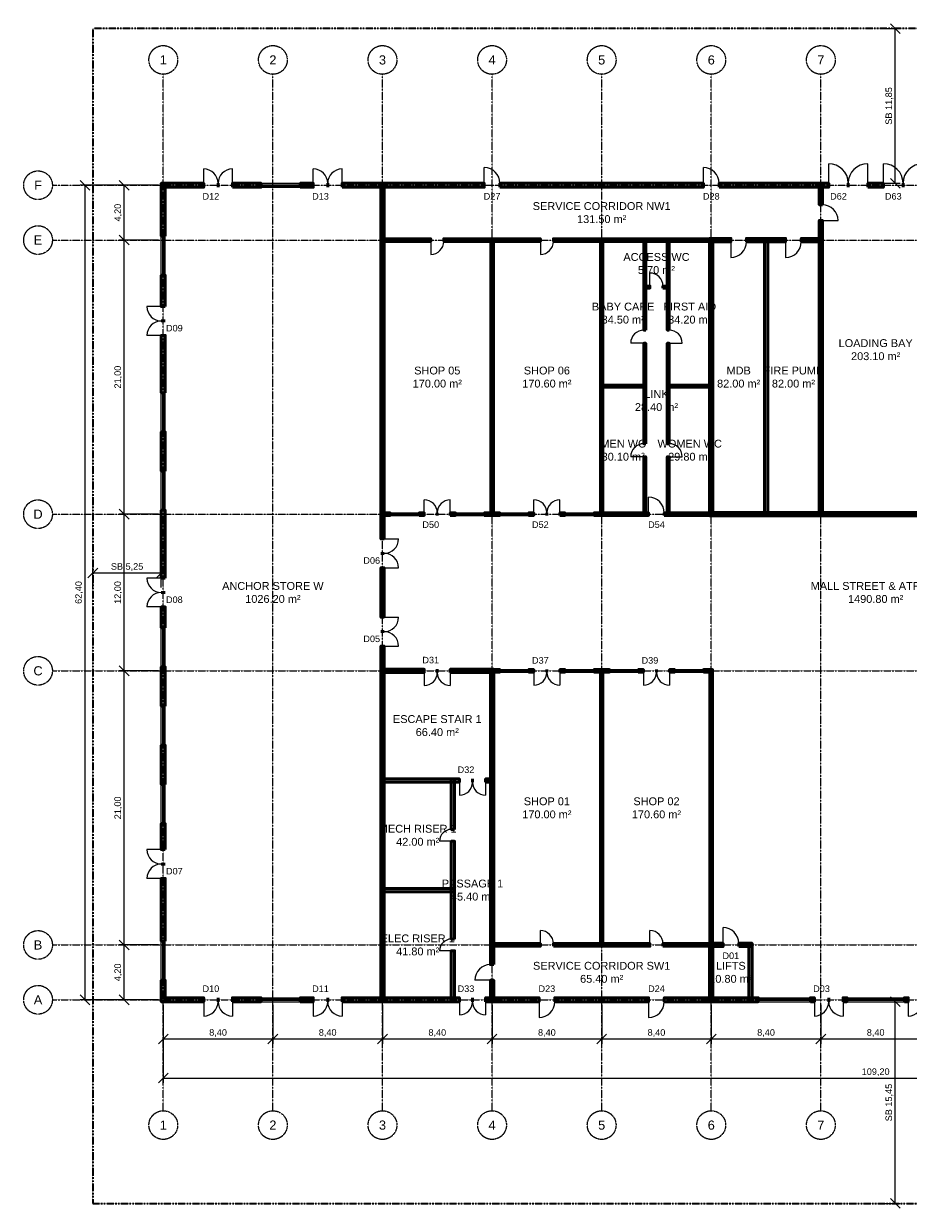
# Model space of a CAD drawing. Header units: millimetres. Extents: x -5300 to 125300, y -375 to 90375.
# Tile 1 of 2: x -5300 to 62503, y -375 to 90375. Entities that reach past the tile are written whole.
import ezdxf
from ezdxf.enums import TextEntityAlignment as Align

# ---------------------------------------------------------------- set-up
doc = ezdxf.new("R2010")
doc.units = ezdxf.units.MM
doc.linetypes.add('CENTER', pattern=[5.08, 3.175, -0.635, 0.635, -0.635])
doc.linetypes.add('PHANTOM', pattern=[6.35, 3.175, -0.635, 0.635, -0.635, 0.635, -0.635])
for name, color, linetype, lineweight in [('A-AXE', 1, 'CENTER', 13), ('A-COTATION', 1, 'Continuous', 18), ('A-HACHURE', 8, 'Continuous', 9), ('A-LIMITE-PARCELLE', 1, 'PHANTOM', 35), ('A-MENUISERIE-FEN', 5, 'Continuous', 25), ('A-MENUISERIE-PORTE', 3, 'Continuous', 25), ('A-MUR-PORT', 7, 'Continuous', 50), ('A-TEXTE-PIECE', 2, 'Continuous', 18), ('A-TEXTE-REPERE', 2, 'Continuous', 18)]:
    doc.layers.add(name, color=color, linetype=linetype, lineweight=lineweight)
doc.styles.add('FR-ARIAL', font='arial.ttf')
doc.dimstyles.new('FR-100-M', dxfattribs={"dimscale": 250, "dimtxt": 2, "dimasz": 1.5, "dimexe": 1.5, "dimexo": 1.5, "dimgap": 0.8, "dimtad": 1, "dimlfac": 0.001, "dimzin": 0, "dimtxsty": 'FR-ARIAL', "dimtsz": 1.5, "dimcen": 2.5, "dimclrd": 256, "dimclre": 256, "dimclrt": 256, "dimazin": 3, "dimtfac": 1, "dimtmove": 0, "dimatfit": 3})

msp = doc.modelspace()

# ---------------------------------------------------------------- hatches: boundary and pattern name
at = {"layer": 'A-HACHURE'}
for points in [[(5250, 77850), (8500, 77850), (8500, 78150), (5250, 78150)], [(5550, 74100), (5550, 78150), (5250, 78150), (5250, 74100)], [(10700, 77850), (12900, 77850), (12900, 78150), (10700, 78150)], [(15900, 77850), (16900, 77850), (16900, 78150), (15900, 78150)], [(19100, 77850), (30000, 77850), (30000, 78150), (19100, 78150)], [(22325, 50900), (22325, 78125), (22075, 78125), (22075, 50900)], [(31200, 77850), (46800, 77850), (46800, 78150), (31200, 78150)], [(48000, 77850), (56400, 77850), (56400, 78150), (48000, 78150)], [(55925, 76500), (55925, 78125), (55675, 78125), (55675, 76500)], [(59400, 77850), (60600, 77850), (60600, 78150), (59400, 78150)], [(55925, 52675), (55925, 75300), (55675, 75300), (55675, 52675)], [(22100, 73700), (25900, 73700), (25900, 73900), (22100, 73900)], [(26900, 73700), (34300, 73700), (34300, 73900), (26900, 73900)], [(30700, 52700), (30700, 73900), (30500, 73900), (30500, 52700)], [(35300, 73700), (47500, 73700), (47500, 73900), (35300, 73900)], [(39100, 52700), (39100, 73900), (38900, 73900), (38900, 52700)], [(42375, 66900), (42375, 73875), (42225, 73875), (42225, 66900)], [(44175, 66900), (44175, 73875), (44025, 73875), (44025, 66900)], [(47275, 73675), (48900, 73675), (48900, 73925), (47275, 73925)], [(47525, 52675), (47525, 73925), (47275, 73925), (47275, 52675)], [(50100, 73675), (53100, 73675), (53100, 73925), (50100, 73925)], [(51725, 52675), (51725, 73925), (51475, 73925), (51475, 52675)], [(54300, 73675), (55925, 73675), (55925, 73925), (54300, 73925)], [(5550, 68700), (5550, 71100), (5250, 71100), (5250, 68700)], [(42225, 70125), (42700, 70125), (42700, 70275), (42225, 70275)], [(43700, 70125), (44175, 70125), (44175, 70275), (43700, 70275)], [(5550, 62100), (5550, 66500), (5250, 66500), (5250, 62100)], [(42375, 58200), (42375, 65900), (42225, 65900), (42225, 58200)], [(44175, 58200), (44175, 65900), (44025, 65900), (44025, 58200)], [(38925, 62525), (42375, 62525), (42375, 62675), (38925, 62675)], [(44025, 62525), (47475, 62525), (47475, 62675), (44025, 62675)], [(5550, 56100), (5550, 59100), (5250, 59100), (5250, 56100)], [(42375, 52725), (42375, 57200), (42225, 57200), (42225, 52725)], [(44175, 52725), (44175, 57200), (44025, 57200), (44025, 52725)], [(5550, 47900), (5550, 53100), (5250, 53100), (5250, 47900)], [(22100, 52700), (22800, 52700), (22800, 52900), (22100, 52900)], [(25000, 52700), (25400, 52700), (25400, 52900), (25000, 52900)], [(27400, 52700), (27800, 52700), (27800, 52900), (27400, 52900)], [(30000, 52700), (31200, 52700), (31200, 52900), (30000, 52900)], [(33400, 52700), (33800, 52700), (33800, 52900), (33400, 52900)], [(35800, 52700), (36200, 52700), (36200, 52900), (35800, 52900)], [(38400, 52700), (42600, 52700), (42600, 52900), (38400, 52900)], [(43800, 52700), (47500, 52700), (47500, 52900), (43800, 52900)], [(47275, 52675), (72725, 52675), (72725, 52925), (47275, 52925)], [(22325, 44900), (22325, 48700), (22075, 48700), (22075, 44900)], [(5550, 44100), (5550, 45700), (5250, 45700), (5250, 44100)], [(22325, 15475), (22325, 42700), (22075, 42700), (22075, 15475)], [(5550, 38100), (5550, 41100), (5250, 41100), (5250, 38100)], [(22075, 40675), (25400, 40675), (25400, 40925), (22075, 40925)], [(27400, 40675), (30725, 40675), (30725, 40925), (27400, 40925)], [(30725, 18300), (30725, 40925), (30475, 40925), (30475, 18300)], [(30500, 40700), (31200, 40700), (31200, 40900), (30500, 40900)], [(33400, 40700), (33800, 40700), (33800, 40900), (33400, 40900)], [(35800, 40700), (36200, 40700), (36200, 40900), (35800, 40900)], [(38400, 40700), (39600, 40700), (39600, 40900), (38400, 40900)], [(39100, 19700), (39100, 40900), (38900, 40900), (38900, 19700)], [(41800, 40700), (42200, 40700), (42200, 40900), (41800, 40900)], [(44200, 40700), (44600, 40700), (44600, 40900), (44200, 40900)], [(46800, 40700), (47500, 40700), (47500, 40900), (46800, 40900)], [(47500, 19700), (47500, 40900), (47300, 40900), (47300, 19700)], [(5550, 32100), (5550, 35100), (5250, 35100), (5250, 32100)], [(22075, 32275), (28100, 32275), (28100, 32525), (22075, 32525)], [(27725, 28650), (27725, 32525), (27475, 32525), (27475, 28650)], [(30100, 32275), (30725, 32275), (30725, 32525), (30100, 32525)], [(5550, 27100), (5550, 29100), (5250, 29100), (5250, 27100)], [(27725, 20250), (27725, 27750), (27475, 27750), (27475, 20250)], [(5550, 20100), (5550, 24900), (5250, 24900), (5250, 20100)], [(22075, 23875), (27725, 23875), (27725, 24125), (22075, 24125)], [(27725, 15475), (27725, 19350), (27475, 19350), (27475, 15475)], [(30500, 19700), (34300, 19700), (34300, 19900), (30500, 19900)], [(35300, 19700), (42700, 19700), (42700, 19900), (35300, 19900)], [(43700, 19700), (47500, 19700), (47500, 19900), (43700, 19900)], [(47275, 19675), (48300, 19675), (48300, 19925), (47275, 19925)], [(47525, 15475), (47525, 19925), (47275, 19925), (47275, 15475)], [(49500, 19675), (50525, 19675), (50525, 19925), (49500, 19925)], [(50525, 15475), (50525, 19925), (50275, 19925), (50275, 15475)], [(5550, 15450), (5550, 17100), (5250, 17100), (5250, 15450)], [(30725, 15475), (30725, 17100), (30475, 17100), (30475, 15475)], [(5250, 15450), (8500, 15450), (8500, 15750), (5250, 15750)], [(10700, 15450), (12900, 15450), (12900, 15750), (10700, 15750)], [(15900, 15450), (16900, 15450), (16900, 15750), (15900, 15750)], [(19100, 15450), (28100, 15450), (28100, 15750), (19100, 15750)], [(30100, 15450), (34200, 15450), (34200, 15750), (30100, 15750)], [(35400, 15450), (42600, 15450), (42600, 15750), (35400, 15750)], [(43800, 15450), (51000, 15450), (51000, 15750), (43800, 15750)], [(55000, 15450), (55300, 15450), (55300, 15750), (55000, 15750)], [(57500, 15450), (57800, 15450), (57800, 15750), (57500, 15750)], [(62200, 15450), (62500, 15450), (62500, 15750), (62200, 15750)]]:
    msp.add_hatch(color=256, dxfattribs=at).paths.add_polyline_path(points)

# ---------------------------------------------------------------- linework, layer by layer
at = {"layer": 'A-AXE'}
for p, q in [((5400, 7100), (5400, 86500)), ((13800, 7100), (13800, 86500)), ((22200, 7100), (22200, 86500)), ((30600, 7100), (30600, 86500)), ((39000, 7100), (39000, 86500)), ((47400, 7100), (47400, 86500)), ((55800, 7100), (55800, 86500)), ((-3100, 78000), (123100, 78000)), ((-3100, 73800), (123100, 73800)), ((-3100, 52800), (123100, 52800)), ((-3100, 40800), (123100, 40800)), ((-3100, 19800), (123100, 19800)), ((-3100, 15600), (123100, 15600))]:
    msp.add_line(p, q, dxfattribs=at)
for centre in [(5400, 87600), (13800, 87600), (22200, 87600), (30600, 87600), (39000, 87600), (47400, 87600), (55800, 87600), (-4200, 78000), (-4200, 73800), (-4200, 52800), (-4200, 40800), (-4200, 19800), (-4200, 15600), (5400, 6000), (13800, 6000), (22200, 6000), (30600, 6000), (39000, 6000), (47400, 6000), (55800, 6000)]:
    msp.add_circle(centre, 1100, dxfattribs=at)
at = {"layer": 'A-LIMITE-PARCELLE'}
msp.add_lwpolyline([(0, 0), (120000, 0), (120000, 90000), (0, 90000)], close=True, dxfattribs=at)
at = {"layer": 'A-MENUISERIE-FEN'}
for p, q in [((12900, 78150), (15900, 78150)), ((12900, 78037.5), (15900, 78037.5)), ((12900, 77962.5), (15900, 77962.5)), ((12900, 77850), (15900, 77850)), ((5250, 71100), (5250, 74100)), ((5362.5, 71100), (5362.5, 74100)), ((5437.5, 71100), (5437.5, 74100)), ((5550, 71100), (5550, 74100)), ((5250, 59100), (5250, 62100)), ((5362.5, 59100), (5362.5, 62100)), ((5437.5, 59100), (5437.5, 62100)), ((5550, 59100), (5550, 62100)), ((5250, 53100), (5250, 56100)), ((5362.5, 53100), (5362.5, 56100)), ((5437.5, 53100), (5437.5, 56100)), ((5550, 53100), (5550, 56100)), ((22800, 52900), (25000, 52900)), ((22800, 52825), (25000, 52825)), ((22800, 52775), (25000, 52775)), ((22800, 52700), (25000, 52700)), ((27800, 52900), (30000, 52900)), ((27800, 52825), (30000, 52825)), ((27800, 52775), (30000, 52775)), ((27800, 52700), (30000, 52700)), ((31200, 52900), (33400, 52900)), ((31200, 52825), (33400, 52825)), ((31200, 52775), (33400, 52775)), ((31200, 52700), (33400, 52700)), ((36200, 52900), (38400, 52900)), ((36200, 52825), (38400, 52825)), ((36200, 52775), (38400, 52775)), ((36200, 52700), (38400, 52700)), ((5250, 41100), (5250, 44100)), ((5362.5, 41100), (5362.5, 44100)), ((5437.5, 41100), (5437.5, 44100)), ((5550, 41100), (5550, 44100)), ((31200, 40900), (33400, 40900)), ((36200, 40900), (38400, 40900)), ((39600, 40900), (41800, 40900)), ((44600, 40900), (46800, 40900)), ((31200, 40825), (33400, 40825)), ((31200, 40775), (33400, 40775)), ((31200, 40700), (33400, 40700)), ((36200, 40825), (38400, 40825)), ((36200, 40775), (38400, 40775)), ((36200, 40700), (38400, 40700)), ((39600, 40825), (41800, 40825)), ((39600, 40775), (41800, 40775)), ((39600, 40700), (41800, 40700)), ((44600, 40825), (46800, 40825)), ((44600, 40775), (46800, 40775)), ((44600, 40700), (46800, 40700)), ((5250, 35100), (5250, 38100)), ((5362.5, 35100), (5362.5, 38100)), ((5437.5, 35100), (5437.5, 38100)), ((5550, 35100), (5550, 38100)), ((5250, 29100), (5250, 32100)), ((5362.5, 29100), (5362.5, 32100)), ((5437.5, 29100), (5437.5, 32100)), ((5550, 29100), (5550, 32100)), ((5250, 17100), (5250, 20100)), ((5362.5, 17100), (5362.5, 20100)), ((5437.5, 17100), (5437.5, 20100)), ((5550, 17100), (5550, 20100)), ((12900, 15750), (15900, 15750)), ((12900, 15637.5), (15900, 15637.5)), ((12900, 15562.5), (15900, 15562.5)), ((12900, 15450), (15900, 15450)), ((51000, 15750), (55000, 15750)), ((51000, 15637.5), (55000, 15637.5)), ((51000, 15562.5), (55000, 15562.5)), ((51000, 15450), (55000, 15450)), ((57800, 15750), (62200, 15750)), ((57800, 15637.5), (62200, 15637.5)), ((57800, 15562.5), (62200, 15562.5)), ((57800, 15450), (62200, 15450))]:
    msp.add_line(p, q, dxfattribs=at)
at = {"layer": 'A-MENUISERIE-PORTE'}
for p, q in [((8500, 78150), (8500, 79250)), ((10700, 78150), (10700, 79250)), ((16900, 78150), (16900, 79250)), ((19100, 78150), (19100, 79250)), ((30000, 78150), (30000, 79350)), ((46800, 78150), (46800, 79350)), ((56400, 78150), (56400, 79650)), ((59400, 78150), (59400, 79650)), ((60600, 78150), (60600, 79650)), ((55925, 75300), (57125, 75300)), ((25900, 73700), (25900, 72700)), ((34300, 73700), (34300, 72700)), ((48900, 73675), (48900, 72475)), ((53100, 73675), (53100, 72475)), ((42700, 70275), (42700, 71275)), ((5250, 68700), (4150, 68700)), ((5250, 66500), (4150, 66500)), ((42225, 65900), (41225, 65900)), ((44175, 65900), (45175, 65900)), ((42225, 57200), (41225, 57200)), ((44175, 57200), (45175, 57200)), ((25400, 52900), (25400, 53900)), ((27400, 52900), (27400, 53900)), ((33800, 52900), (33800, 53900)), ((35800, 52900), (35800, 53900)), ((42600, 52900), (42600, 54100)), ((22325, 50900), (23425, 50900)), ((22325, 48700), (23425, 48700)), ((5250, 47900), (4150, 47900)), ((5250, 45700), (4150, 45700)), ((22325, 44900), (23425, 44900)), ((22325, 42700), (23425, 42700)), ((25400, 40675), (25400, 39675)), ((27400, 40675), (27400, 39675)), ((33800, 40700), (33800, 39700)), ((35800, 40700), (35800, 39700)), ((42200, 40700), (42200, 39700)), ((44200, 40700), (44200, 39700)), ((28100, 32275), (28100, 31275)), ((30100, 32275), (30100, 31275)), ((27475, 27750), (26575, 27750)), ((5250, 27100), (4150, 27100)), ((5250, 24900), (4150, 24900)), ((34300, 19900), (34300, 20900)), ((42700, 19900), (42700, 20900)), ((48300, 19925), (48300, 21125)), ((27475, 19350), (26575, 19350)), ((30475, 17100), (29275, 17100)), ((8500, 15450), (8500, 14350)), ((10700, 15450), (10700, 14350)), ((16900, 15450), (16900, 14350)), ((19100, 15450), (19100, 14350)), ((28100, 15450), (28100, 14450)), ((30100, 15450), (30100, 14450)), ((34200, 15450), (34200, 14250)), ((42600, 15450), (42600, 14250)), ((55300, 15450), (55300, 14350)), ((57500, 15450), (57500, 14350)), ((62500, 15450), (62500, 14350))]:
    msp.add_line(p, q, dxfattribs=at)
for centre, radius, start, end in [((8500, 78150), 1100, 0, 90), ((10700, 78150), 1100, 90, 180), ((16900, 78150), 1100, 0, 90), ((19100, 78150), 1100, 90, 180), ((30000, 78150), 1200, 0, 90), ((46800, 78150), 1200, 0, 90), ((56400, 78150), 1500, 0, 90), ((59400, 78150), 1500, 90, 180), ((60600, 78150), 1500, 0, 90), ((63600, 78150), 1500, 90, 180), ((55925, 75300), 1200, 0, 90), ((25900, 73700), 1000, -90, 0), ((34300, 73700), 1000, -90, 0), ((48900, 73675), 1200, -90, 0), ((53100, 73675), 1200, -90, 0), ((42700, 70275), 1000, 0, 90), ((5250, 68700), 1100, 180, -90), ((5250, 66500), 1100, 90, 180), ((42225, 65900), 1000, 90, 180), ((44175, 65900), 1000, 0, 90), ((42225, 57200), 1000, 90, 180), ((44175, 57200), 1000, 0, 90), ((25400, 52900), 1000, 0, 90), ((27400, 52900), 1000, 90, 180), ((33800, 52900), 1000, 0, 90), ((35800, 52900), 1000, 90, 180), ((42600, 52900), 1200, 0, 90), ((22325, 50900), 1100, -90, 0), ((22325, 48700), 1100, 0, 90), ((5250, 47900), 1100, 180, -90), ((5250, 45700), 1100, 90, 180), ((22325, 44900), 1100, -90, 0), ((22325, 42700), 1100, 0, 90), ((25400, 40675), 1000, -90, 0), ((27400, 40675), 1000, 180, -90), ((33800, 40700), 1000, -90, 0), ((35800, 40700), 1000, 180, -90), ((42200, 40700), 1000, -90, 0), ((44200, 40700), 1000, 180, -90), ((28100, 32275), 1000, -90, 0), ((30100, 32275), 1000, 180, -90), ((27475, 27750), 900, 90, 180), ((5250, 27100), 1100, 180, -90), ((5250, 24900), 1100, 90, 180), ((34300, 19900), 1000, 0, 90), ((42700, 19900), 1000, 0, 90), ((48300, 19925), 1200, 0, 90), ((27475, 19350), 900, 90, 180), ((30475, 17100), 1200, 90, 180), ((8500, 15450), 1100, -90, 0), ((10700, 15450), 1100, 180, -90), ((16900, 15450), 1100, -90, 0), ((19100, 15450), 1100, 180, -90), ((28100, 15450), 1000, -90, 0), ((30100, 15450), 1000, 180, -90), ((34200, 15450), 1200, -90, 0), ((42600, 15450), 1200, -90, 0), ((55300, 15450), 1100, -90, 0), ((57500, 15450), 1100, 180, -90), ((62500, 15450), 1100, -90, 0)]:
    msp.add_arc(centre, radius, start, end, dxfattribs=at)
at = {"layer": 'A-MUR-PORT'}
for p, q in [((8500, 77850), (8500, 78150)), ((9600, 77850), (9600, 78150)), ((9600, 77850), (9600, 78150)), ((10700, 77850), (10700, 78150)), ((12900, 77850), (12900, 78150)), ((15900, 77850), (15900, 78150)), ((16900, 77850), (16900, 78150)), ((18000, 77850), (18000, 78150)), ((18000, 77850), (18000, 78150)), ((19100, 77850), (19100, 78150)), ((30000, 77850), (30000, 78150)), ((31200, 77850), (31200, 78150)), ((46800, 77850), (46800, 78150)), ((48000, 77850), (48000, 78150)), ((56400, 77850), (56400, 78150)), ((57900, 77850), (57900, 78150)), ((57900, 77850), (57900, 78150)), ((59400, 77850), (59400, 78150)), ((60600, 77850), (60600, 78150)), ((62100, 77850), (62100, 78150)), ((62100, 77850), (62100, 78150)), ((55925, 76500), (55675, 76500)), ((55925, 75300), (55675, 75300)), ((5550, 74100), (5250, 74100)), ((25900, 73700), (25900, 73900)), ((26900, 73700), (26900, 73900)), ((34300, 73700), (34300, 73900)), ((35300, 73700), (35300, 73900)), ((48900, 73675), (48900, 73925)), ((50100, 73675), (50100, 73925)), ((53100, 73675), (53100, 73925)), ((54300, 73675), (54300, 73925)), ((5550, 71100), (5250, 71100)), ((42700, 70125), (42700, 70275)), ((43700, 70125), (43700, 70275)), ((5550, 68700), (5250, 68700)), ((5550, 67600), (5250, 67600)), ((5550, 67600), (5250, 67600)), ((5550, 66500), (5250, 66500)), ((42375, 66900), (42225, 66900)), ((44175, 66900), (44025, 66900)), ((42375, 65900), (42225, 65900)), ((44175, 65900), (44025, 65900)), ((5550, 62100), (5250, 62100)), ((5550, 59100), (5250, 59100)), ((42375, 58200), (42225, 58200)), ((44175, 58200), (44025, 58200)), ((42375, 57200), (42225, 57200)), ((44175, 57200), (44025, 57200)), ((5550, 56100), (5250, 56100)), ((5550, 53100), (5250, 53100)), ((22800, 52700), (22800, 52900)), ((25000, 52700), (25000, 52900)), ((25400, 52700), (25400, 52900)), ((26400, 52700), (26400, 52900)), ((26400, 52700), (26400, 52900)), ((27400, 52700), (27400, 52900)), ((27800, 52700), (27800, 52900)), ((30000, 52700), (30000, 52900)), ((31200, 52700), (31200, 52900)), ((33400, 52700), (33400, 52900)), ((33800, 52700), (33800, 52900)), ((34800, 52700), (34800, 52900)), ((34800, 52700), (34800, 52900)), ((35800, 52700), (35800, 52900)), ((36200, 52700), (36200, 52900)), ((38400, 52700), (38400, 52900)), ((42600, 52700), (42600, 52900)), ((43800, 52700), (43800, 52900)), ((22325, 50900), (22075, 50900)), ((22325, 49800), (22075, 49800)), ((22325, 49800), (22075, 49800)), ((22325, 48700), (22075, 48700)), ((5550, 47900), (5250, 47900)), ((5550, 46800), (5250, 46800)), ((5550, 46800), (5250, 46800)), ((5550, 45700), (5250, 45700)), ((22325, 44900), (22075, 44900)), ((5550, 44100), (5250, 44100)), ((22325, 43800), (22075, 43800)), ((22325, 43800), (22075, 43800)), ((22325, 42700), (22075, 42700)), ((5550, 41100), (5250, 41100)), ((25400, 40675), (25400, 40925)), ((26400, 40675), (26400, 40925)), ((26400, 40675), (26400, 40925)), ((27400, 40675), (27400, 40925)), ((31200, 40700), (31200, 40900)), ((33400, 40700), (33400, 40900)), ((33800, 40700), (33800, 40900)), ((34800, 40700), (34800, 40900)), ((34800, 40700), (34800, 40900)), ((35800, 40700), (35800, 40900)), ((36200, 40700), (36200, 40900)), ((38400, 40700), (38400, 40900)), ((39600, 40700), (39600, 40900)), ((41800, 40700), (41800, 40900)), ((42200, 40700), (42200, 40900)), ((43200, 40700), (43200, 40900)), ((43200, 40700), (43200, 40900)), ((44200, 40700), (44200, 40900)), ((44600, 40700), (44600, 40900)), ((46800, 40700), (46800, 40900)), ((5550, 38100), (5250, 38100)), ((5550, 35100), (5250, 35100)), ((5550, 32100), (5250, 32100)), ((28100, 32275), (28100, 32525)), ((29100, 32275), (29100, 32525)), ((29100, 32275), (29100, 32525)), ((30100, 32275), (30100, 32525)), ((5550, 29100), (5250, 29100)), ((27725, 28650), (27475, 28650)), ((27725, 27750), (27475, 27750)), ((5550, 27100), (5250, 27100)), ((5550, 26000), (5250, 26000)), ((5550, 26000), (5250, 26000)), ((5550, 24900), (5250, 24900)), ((5550, 20100), (5250, 20100)), ((27725, 20250), (27475, 20250)), ((27725, 19350), (27475, 19350)), ((34300, 19700), (34300, 19900)), ((35300, 19700), (35300, 19900)), ((42700, 19700), (42700, 19900)), ((43700, 19700), (43700, 19900)), ((48300, 19675), (48300, 19925)), ((49500, 19675), (49500, 19925)), ((30725, 18300), (30475, 18300)), ((5550, 17100), (5250, 17100)), ((30725, 17100), (30475, 17100)), ((8500, 15450), (8500, 15750)), ((9600, 15450), (9600, 15750)), ((9600, 15450), (9600, 15750)), ((10700, 15450), (10700, 15750)), ((12900, 15450), (12900, 15750)), ((15900, 15450), (15900, 15750)), ((16900, 15450), (16900, 15750)), ((18000, 15450), (18000, 15750)), ((18000, 15450), (18000, 15750)), ((19100, 15450), (19100, 15750)), ((28100, 15450), (28100, 15750)), ((29100, 15450), (29100, 15750)), ((29100, 15450), (29100, 15750)), ((30100, 15450), (30100, 15750)), ((34200, 15450), (34200, 15750)), ((35400, 15450), (35400, 15750)), ((42600, 15450), (42600, 15750)), ((43800, 15450), (43800, 15750)), ((51000, 15450), (51000, 15750)), ((55000, 15450), (55000, 15750)), ((55300, 15450), (55300, 15750)), ((56400, 15450), (56400, 15750)), ((56400, 15450), (56400, 15750)), ((57500, 15450), (57500, 15750)), ((57800, 15450), (57800, 15750)), ((62200, 15450), (62200, 15750)), ((62500, 15450), (62500, 15750))]:
    msp.add_line(p, q, dxfattribs=at)
for points in [[(5250, 77850), (8500, 77850), (8500, 78150), (5250, 78150)], [(5550, 74100), (5550, 78150), (5250, 78150), (5250, 74100)], [(10700, 77850), (12900, 77850), (12900, 78150), (10700, 78150)], [(15900, 77850), (16900, 77850), (16900, 78150), (15900, 78150)], [(19100, 77850), (30000, 77850), (30000, 78150), (19100, 78150)], [(22325, 50900), (22325, 78125), (22075, 78125), (22075, 50900)], [(31200, 77850), (46800, 77850), (46800, 78150), (31200, 78150)], [(48000, 77850), (56400, 77850), (56400, 78150), (48000, 78150)], [(55925, 76500), (55925, 78125), (55675, 78125), (55675, 76500)], [(59400, 77850), (60600, 77850), (60600, 78150), (59400, 78150)], [(55925, 52675), (55925, 75300), (55675, 75300), (55675, 52675)], [(22100, 73700), (25900, 73700), (25900, 73900), (22100, 73900)], [(26900, 73700), (34300, 73700), (34300, 73900), (26900, 73900)], [(30700, 52700), (30700, 73900), (30500, 73900), (30500, 52700)], [(35300, 73700), (47500, 73700), (47500, 73900), (35300, 73900)], [(39100, 52700), (39100, 73900), (38900, 73900), (38900, 52700)], [(42375, 66900), (42375, 73875), (42225, 73875), (42225, 66900)], [(44175, 66900), (44175, 73875), (44025, 73875), (44025, 66900)], [(47275, 73675), (48900, 73675), (48900, 73925), (47275, 73925)], [(47525, 52675), (47525, 73925), (47275, 73925), (47275, 52675)], [(50100, 73675), (53100, 73675), (53100, 73925), (50100, 73925)], [(51725, 52675), (51725, 73925), (51475, 73925), (51475, 52675)], [(54300, 73675), (55925, 73675), (55925, 73925), (54300, 73925)], [(5550, 68700), (5550, 71100), (5250, 71100), (5250, 68700)], [(42225, 70125), (42700, 70125), (42700, 70275), (42225, 70275)], [(43700, 70125), (44175, 70125), (44175, 70275), (43700, 70275)], [(5550, 62100), (5550, 66500), (5250, 66500), (5250, 62100)], [(42375, 58200), (42375, 65900), (42225, 65900), (42225, 58200)], [(44175, 58200), (44175, 65900), (44025, 65900), (44025, 58200)], [(38925, 62525), (42375, 62525), (42375, 62675), (38925, 62675)], [(44025, 62525), (47475, 62525), (47475, 62675), (44025, 62675)], [(5550, 56100), (5550, 59100), (5250, 59100), (5250, 56100)], [(42375, 52725), (42375, 57200), (42225, 57200), (42225, 52725)], [(44175, 52725), (44175, 57200), (44025, 57200), (44025, 52725)], [(5550, 47900), (5550, 53100), (5250, 53100), (5250, 47900)], [(22100, 52700), (22800, 52700), (22800, 52900), (22100, 52900)], [(25000, 52700), (25400, 52700), (25400, 52900), (25000, 52900)], [(27400, 52700), (27800, 52700), (27800, 52900), (27400, 52900)], [(30000, 52700), (31200, 52700), (31200, 52900), (30000, 52900)], [(33400, 52700), (33800, 52700), (33800, 52900), (33400, 52900)], [(35800, 52700), (36200, 52700), (36200, 52900), (35800, 52900)], [(38400, 52700), (42600, 52700), (42600, 52900), (38400, 52900)], [(43800, 52700), (47500, 52700), (47500, 52900), (43800, 52900)], [(47275, 52675), (72725, 52675), (72725, 52925), (47275, 52925)], [(22325, 44900), (22325, 48700), (22075, 48700), (22075, 44900)], [(5550, 44100), (5550, 45700), (5250, 45700), (5250, 44100)], [(22325, 15475), (22325, 42700), (22075, 42700), (22075, 15475)], [(5550, 38100), (5550, 41100), (5250, 41100), (5250, 38100)], [(22075, 40675), (25400, 40675), (25400, 40925), (22075, 40925)], [(27400, 40675), (30725, 40675), (30725, 40925), (27400, 40925)], [(30725, 18300), (30725, 40925), (30475, 40925), (30475, 18300)], [(30500, 40700), (31200, 40700), (31200, 40900), (30500, 40900)], [(33400, 40700), (33800, 40700), (33800, 40900), (33400, 40900)], [(35800, 40700), (36200, 40700), (36200, 40900), (35800, 40900)], [(38400, 40700), (39600, 40700), (39600, 40900), (38400, 40900)], [(39100, 19700), (39100, 40900), (38900, 40900), (38900, 19700)], [(41800, 40700), (42200, 40700), (42200, 40900), (41800, 40900)], [(44200, 40700), (44600, 40700), (44600, 40900), (44200, 40900)], [(46800, 40700), (47500, 40700), (47500, 40900), (46800, 40900)], [(47500, 19700), (47500, 40900), (47300, 40900), (47300, 19700)], [(5550, 32100), (5550, 35100), (5250, 35100), (5250, 32100)], [(22075, 32275), (28100, 32275), (28100, 32525), (22075, 32525)], [(27725, 28650), (27725, 32525), (27475, 32525), (27475, 28650)], [(30100, 32275), (30725, 32275), (30725, 32525), (30100, 32525)], [(5550, 27100), (5550, 29100), (5250, 29100), (5250, 27100)], [(27725, 20250), (27725, 27750), (27475, 27750), (27475, 20250)], [(5550, 20100), (5550, 24900), (5250, 24900), (5250, 20100)], [(22075, 23875), (27725, 23875), (27725, 24125), (22075, 24125)], [(27725, 15475), (27725, 19350), (27475, 19350), (27475, 15475)], [(30500, 19700), (34300, 19700), (34300, 19900), (30500, 19900)], [(35300, 19700), (42700, 19700), (42700, 19900), (35300, 19900)], [(43700, 19700), (47500, 19700), (47500, 19900), (43700, 19900)], [(47275, 19675), (48300, 19675), (48300, 19925), (47275, 19925)], [(47525, 15475), (47525, 19925), (47275, 19925), (47275, 15475)], [(49500, 19675), (50525, 19675), (50525, 19925), (49500, 19925)], [(50525, 15475), (50525, 19925), (50275, 19925), (50275, 15475)], [(5550, 15450), (5550, 17100), (5250, 17100), (5250, 15450)], [(30725, 15475), (30725, 17100), (30475, 17100), (30475, 15475)], [(5250, 15450), (8500, 15450), (8500, 15750), (5250, 15750)], [(10700, 15450), (12900, 15450), (12900, 15750), (10700, 15750)], [(15900, 15450), (16900, 15450), (16900, 15750), (15900, 15750)], [(19100, 15450), (28100, 15450), (28100, 15750), (19100, 15750)], [(30100, 15450), (34200, 15450), (34200, 15750), (30100, 15750)], [(35400, 15450), (42600, 15450), (42600, 15750), (35400, 15750)], [(43800, 15450), (51000, 15450), (51000, 15750), (43800, 15750)], [(55000, 15450), (55300, 15450), (55300, 15750), (55000, 15750)], [(57500, 15450), (57800, 15450), (57800, 15750), (57500, 15750)], [(62200, 15450), (62500, 15450), (62500, 15750), (62200, 15750)]]:
    msp.add_lwpolyline(points, close=True, dxfattribs=at)

# ---------------------------------------------------------------- texts
at = {"layer": 'A-AXE', "style": 'FR-ARIAL'}
for s, p in [('1', (5400, 87600)), ('2', (13800, 87600)), ('3', (22200, 87600)), ('4', (30600, 87600)), ('5', (39000, 87600)), ('6', (47400, 87600)), ('7', (55800, 87600)), ('F', (-4200, 78000)), ('E', (-4200, 73800)), ('D', (-4200, 52800)), ('C', (-4200, 40800)), ('B', (-4200, 19800)), ('A', (-4200, 15600)), ('2', (13800, 6000)), ('3', (22200, 6000)), ('6', (47400, 6000)), ('1', (5400, 6000)), ('4', (30600, 6000)), ('5', (39000, 6000)), ('7', (55800, 6000))]:
    msp.add_text(s, height=700, dxfattribs=at).set_placement(p, align=Align.MIDDLE_CENTER)
at = {"layer": 'A-TEXTE-PIECE', "char_height": 600, "attachment_point": 5, "style": 'FR-ARIAL'}
for s, insert in [('SERVICE CORRIDOR NW1\\P131.50 m²', (39000, 75900)), ('ACCESS WC\\P5.70 m²', (43200, 72000)), ('BABY CARE\\P34.50 m²', (40650, 68200)), ('FIRST AID\\P34.20 m²', (45750, 68200)), ('LOADING BAY\\P203.10 m²', (60000, 65400)), ('SHOP 05\\P170.00 m²', (26400, 63300)), ('SHOP 06\\P170.60 m²', (34800, 63300)), ('MDB\\P82.00 m²', (49500, 63300)), ('FIRE PUMP\\P82.00 m²', (53700, 63300)), ('LINK\\P28.40 m²', (43200, 61500)), ('MEN WC\\P30.10 m²', (40650, 57700)), ('WOMEN WC\\P29.80 m²', (45750, 57700)), ('ANCHOR STORE W\\P1026.20 m²', (13800, 46800)), ('MALL STREET & ATRIUM\\P1490.80 m²', (60000, 46800)), ('ESCAPE STAIR 1\\P66.40 m²', (26400, 36600)), ('SHOP 01\\P170.00 m²', (34800, 30300)), ('SHOP 02\\P170.60 m²', (43200, 30300)), ('MECH RISER 1\\P42.00 m²', (24900, 28200)), ('PASSAGE 1\\P45.40 m²', (29100, 24000)), ('ELEC RISER 1\\P41.80 m²', (24900, 19800)), ('SERVICE CORRIDOR SW1\\P65.40 m²', (39000, 17700)), ('LIFTS\\P10.80 m²', (48900, 17700))]:
    msp.add_mtext(s, dxfattribs=dict(at, insert=insert))
at = {"layer": 'A-TEXTE-REPERE', "style": 'FR-ARIAL'}
for s, p in [('D12', (9050, 77150)), ('D13', (17450, 77150)), ('D27', (30600, 77150)), ('D28', (47400, 77150)), ('D62', (57150, 77150)), ('D63', (61350, 77150)), ('D09', (6250, 67050)), ('D50', (25900, 52000)), ('D52', (34300, 52000)), ('D54', (43200, 52000)), ('D06', (21375, 49250)), ('D08', (6250, 46250)), ('D05', (21375, 43250)), ('D31', (25900, 41625)), ('D37', (34300, 41600)), ('D39', (42700, 41600)), ('D32', (28600, 33225)), ('D07', (6250, 25450)), ('D01', (48900, 18975)), ('D10', (9050, 16450)), ('D11', (17450, 16450)), ('D33', (28600, 16450)), ('D23', (34800, 16450)), ('D24', (43200, 16450)), ('D03', (55850, 16450))]:
    msp.add_text(s, height=500, dxfattribs=at).set_placement(p, align=Align.MIDDLE_CENTER)

# ---------------------------------------------------------------- dimensions: what is measured, and where the dimension line sits
at = {"layer": 'A-COTATION'}
for base, p1, p2 in [((61500, 78150), (60000, 78150), (60000, 90000)), ((61500, 0), (60000, 0), (60000, 15450))]:
    msp.add_linear_dim(base=base, p1=p1, p2=p2, angle=90, text='SB <>', dimstyle='FR-100-M', dxfattribs=at).render()
for base, p1, p2 in [((-600, 15600), (5400, 15600), (5400, 78000)), ((2400, 73800), (5400, 73800), (5400, 78000)), ((2400, 52800), (5400, 52800), (5400, 73800)), ((2400, 40800), (5400, 40800), (5400, 52800)), ((2400, 19800), (5400, 19800), (5400, 40800)), ((2400, 15600), (5400, 15600), (5400, 19800))]:
    msp.add_linear_dim(base=base, p1=p1, p2=p2, angle=90, dimstyle='FR-100-M', dxfattribs=at).render()
msp.add_linear_dim(base=(0, 48300), p1=(0, 46800), p2=(5250, 46800), text='SB <>', dimstyle='FR-100-M', dxfattribs=at).render()
for base, p1, p2 in [((5400, 12600), (5400, 15600), (13800, 15600)), ((5400, 9600), (5400, 15600), (114600, 15600)), ((13800, 12600), (13800, 15600), (22200, 15600)), ((22200, 12600), (22200, 15600), (30600, 15600)), ((30600, 12600), (30600, 15600), (39000, 15600)), ((39000, 12600), (39000, 15600), (47400, 15600)), ((47400, 12600), (47400, 15600), (55800, 15600)), ((55800, 12600), (55800, 15600), (64200, 15600))]:
    msp.add_linear_dim(base=base, p1=p1, p2=p2, dimstyle='FR-100-M', dxfattribs=at).render()

doc.saveas('drawing.dxf')
